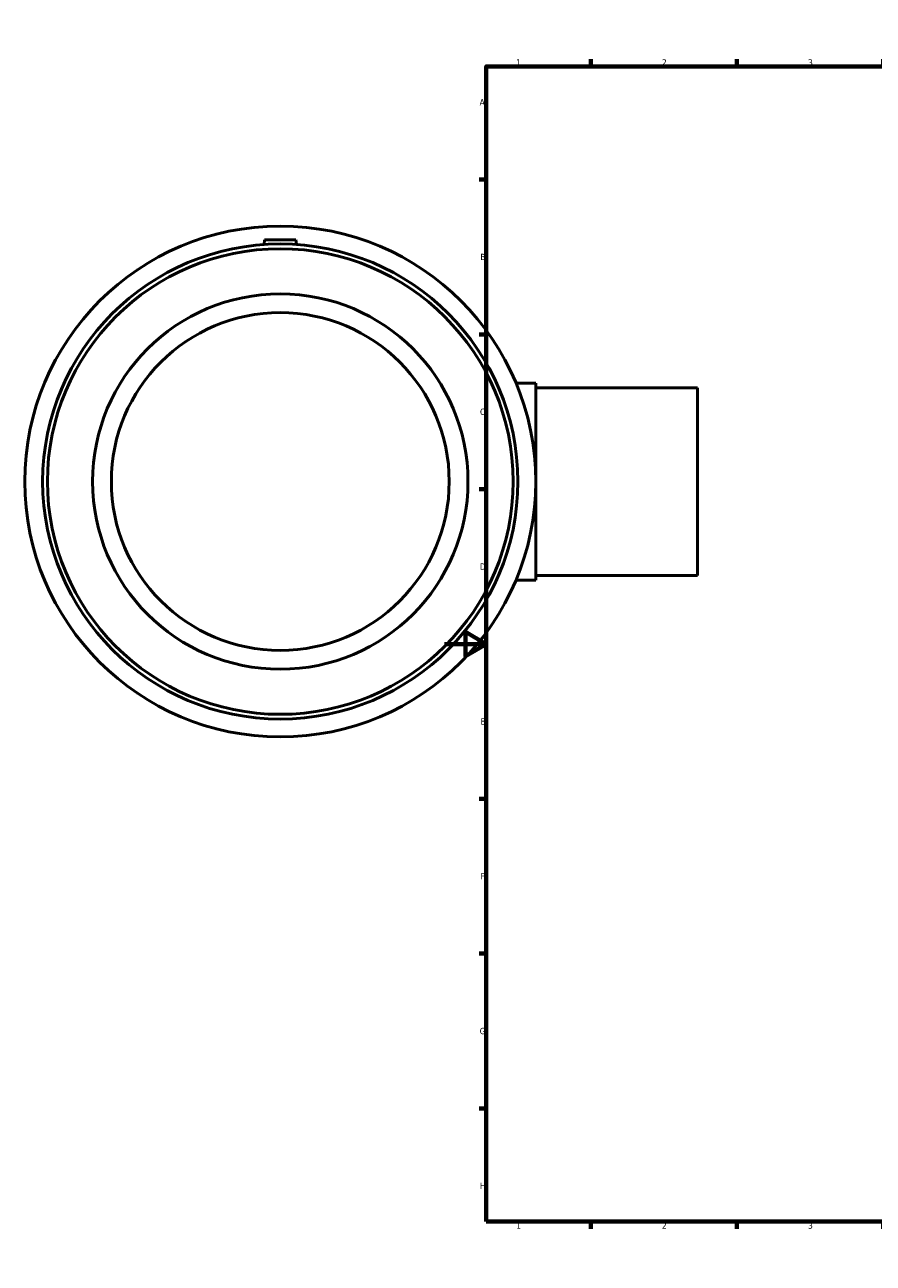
# Model space of a CAD drawing. Header units: millimetres. Extents: x -366 to 1563, y -253 to 1240.
# Tile 1 of 7: x -201 to 206, y 0 to 594. Entities that reach past the tile are written whole.
import ezdxf

# ---------------------------------------------------------------- set-up
doc = ezdxf.new("R2010")
doc.units = ezdxf.units.MM
doc.layers.add('Border (ANSI)', color=7, linetype='Continuous', lineweight=70)
doc.layers.add('Visible (ANSI)', color=7, linetype='Continuous', lineweight=50)
doc.styles.add('Note Text (ANSI)', font='tahoma.ttf')

# ---------------------------------------------------------------- blocks, each defined once
blk = doc.blocks.new('Borders Default Border')
at = {"layer": 'Border (ANSI)'}
for p, q in [((70.08, 574), (70.08, 577.45)), ((140.17, 574), (140.17, 577.45)), ((210.25, 574), (210.25, 577.45)), ((280.33, 574), (280.33, 577.45)), ((350.42, 574), (350.42, 577.45)), ((490.58, 574), (490.58, 577.45)), ((560.67, 574), (560.67, 577.45)), ((630.75, 574), (630.75, 577.45)), ((700.83, 574), (700.83, 577.45)), ((770.92, 574), (770.92, 577.45)), ((20, 519.75), (16.55, 519.75)), ((821, 519.75), (824.45, 519.75)), ((20, 445.5), (16.55, 445.5)), ((821, 445.5), (824.45, 445.5)), ((20, 371.25), (16.55, 371.25)), ((821, 371.25), (824.45, 371.25)), ((20, 222.75), (16.55, 222.75)), ((821, 222.75), (824.45, 222.75)), ((20, 148.5), (16.55, 148.5)), ((821, 148.5), (824.45, 148.5)), ((20, 74.25), (16.55, 74.25)), ((821, 74.25), (824.45, 74.25)), ((70.08, 20), (70.08, 16.55)), ((140.17, 20), (140.17, 16.55)), ((210.25, 20), (210.25, 16.55)), ((280.33, 20), (280.33, 16.55)), ((350.42, 20), (350.42, 16.55)), ((490.58, 20), (490.58, 16.55)), ((560.67, 20), (560.67, 16.55)), ((630.75, 20), (630.75, 16.55)), ((700.83, 20), (700.83, 16.55)), ((770.92, 20), (770.92, 16.55))]:
    blk.add_line(p, q, dxfattribs=at)
at = {"layer": 'Border (ANSI)', "flags": 128}
for points in [[(420.5, 594), (420.5, 574), (414.73, 584), (426.27, 584), (420.5, 574)], [(20, 20), (20, 574), (821, 574), (821, 20), (20, 20)], [(0, 297), (20, 297), (10, 302.77), (10, 291.23), (20, 297)], [(841, 297), (821, 297), (831, 302.77), (831, 291.23), (821, 297)], [(420.5, 0), (420.5, 20), (414.73, 10), (426.27, 10), (420.5, 20)]]:
    blk.add_lwpolyline(points, dxfattribs=at)
at = {"layer": 'Border (ANSI)', "color": 230, "true_color": 0xff0080, "attachment_point": 7, "style": 'Note Text (ANSI)'}
for s, insert, char_height in [('1', (34.35, 574.4), 3.05), ('2', (104.2, 574.4), 3.05), ('3', (174.26, 574.34), 3.05), ('4', (244.23, 574.4), 3.05), ('5', (314.48, 574.34), 3.05), ('6', (384.49, 574.34), 3.05), ('7', (454.6, 574.4), 3.05), ('8', (524.63, 574.33), 3.05), ('9', (594.7, 574.34), 3.05), ('10', (663.96, 574.34), 3.048), ('11', (734.04, 574.4), 3.048), ('12', (804.13, 574.4), 3.048), ('A', (16.78, 555.35), 3.05), ('A', (821.63, 555.35), 3.05), ('B', (17.15, 481.1), 3.05), ('B', (821.99, 481.1), 3.05), ('C', (16.95, 406.8), 3.05), ('C', (821.8, 406.8), 3.05), ('D', (16.96, 332.6), 3.05), ('D', (821.81, 332.6), 3.05), ('E', (17.21, 258.35), 3.05), ('E', (822.05, 258.35), 3.05), ('F', (17.29, 184.1), 3.05), ('F', (822.14, 184.1), 3.05), ('G', (16.81, 109.79), 3.05), ('G', (821.66, 109.79), 3.05), ('H', (16.97, 35.6), 3.05), ('H', (821.81, 35.6), 3.05), ('1', (34.35, 16.55), 3.05), ('2', (104.2, 16.55), 3.05), ('3', (174.26, 16.49), 3.05), ('4', (244.23, 16.55), 3.05), ('5', (314.48, 16.49), 3.05), ('6', (384.49, 16.49), 3.05), ('7', (454.6, 16.55), 3.05), ('8', (524.63, 16.48), 3.05), ('9', (594.7, 16.49), 3.05), ('10', (663.96, 16.49), 3.048), ('11', (734.04, 16.55), 3.048), ('12', (804.13, 16.55), 3.048)]:
    blk.add_mtext(s, dxfattribs=dict(at, insert=insert, char_height=char_height))

msp = doc.modelspace()

# ---------------------------------------------------------------- linework, layer by layer
at = {"layer": 'Visible (ANSI)'}
for p, q in [((-86.291, 490.927), (-86.496, 488.592)), ((-71.291, 490.927), (-86.291, 490.927)), ((-71.291, 490.927), (-71.087, 488.592)), ((43.709, 422.177), (34.229, 422.177)), ((43.709, 422.177), (43.709, 327.677)), ((121.209, 419.927), (43.709, 419.927)), ((121.209, 329.927), (121.209, 419.927)), ((43.709, 327.677), (34.229, 327.677)), ((121.209, 329.927), (43.709, 329.927))]:
    msp.add_line(p, q, dxfattribs=at)
for radius in [122.5, 113.925, 111.647, 90, 81]:
    msp.add_circle((-78.791, 374.927), radius, dxfattribs=at)

# ---------------------------------------------------------------- block references
msp.add_blockref('Borders Default Border', (0, 0))

doc.saveas('drawing.dxf')
